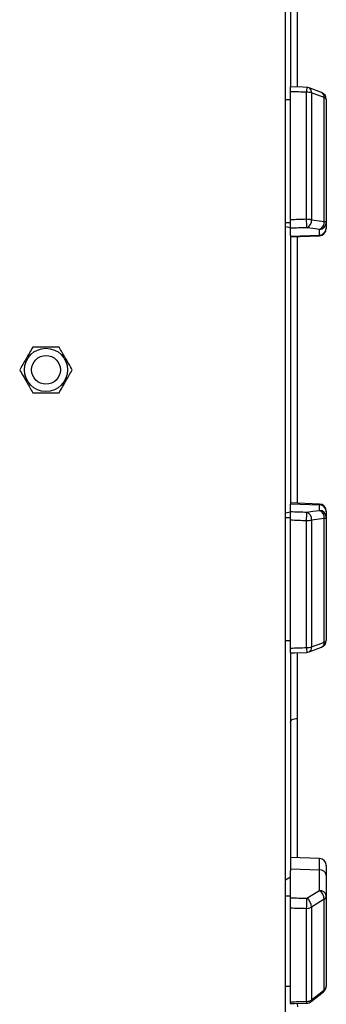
# Model space of a CAD drawing. Header units: millimetres. Extents: x 1346 to 5878, y 1699 to 4699.
# Tile 11 of 13: x 4738 to 4994, y 2570 to 3391. Entities that reach past the tile are written whole.
import ezdxf

# ---------------------------------------------------------------- set-up
doc = ezdxf.new("R2010")
doc.units = ezdxf.units.MM
doc.header["$LTSCALE"] = 2

msp = doc.modelspace()

# ---------------------------------------------------------------- linework, layer by layer
at = {"color": 7, "linetype": 'Continuous', "lineweight": 25}
for p, q in [((4960.36, 2410.82), (4960.36, 3786.82)), ((4964.36, 3516.47), (4964.36, 3335.42)), ((4990.46, 3330.02), (4979.97, 3333.95)), ((4964.36, 3223.9), (4964.36, 3330.79)), ((4977.87, 3224.37), (4977.87, 3330.34)), ((4982.11, 3329.76), (4982.11, 3224.05)), ((4992.6, 3222.6), (4992.6, 3325.82)), ((4960.36, 3324.41), (4964.36, 3324.41)), ((4994.36, 3324.41), (4994.36, 3221.82)), ((4960.36, 3221.82), (4964.36, 3221.82)), ((4960.36, 3218.26), (4964.36, 3217.57)), ((4994.36, 3221.82), (4994.36, 3217.16)), ((4964.36, 3210.83), (4964.36, 3216.91)), ((4964.36, 3210.42), (4988.57, 3211.25)), ((4964.36, 3210.83), (4964.36, 2986.81)), ((4964.36, 3209.8), (4988.57, 3210.64)), ((4988.57, 3211.25), (4988.57, 3215.92)), ((4994.36, 3217.16), (4994.36, 3216.64)), ((4988.57, 2987), (4964.36, 2987.84)), ((4964.36, 2987.22), (4988.57, 2986.39)), ((4964.36, 2980.73), (4964.36, 2986.81)), ((4988.57, 2981.72), (4988.57, 2986.39)), ((4994.36, 2981), (4994.36, 2980.48)), ((4994.36, 2980.48), (4994.36, 2975.82)), ((4964.36, 2980.07), (4960.36, 2979.38)), ((4960.36, 2975.82), (4964.36, 2975.82)), ((4964.36, 2866.85), (4964.36, 2973.73)), ((4977.87, 2867.29), (4977.87, 2973.27)), ((4982.11, 2973.58), (4982.11, 2867.88)), ((4992.6, 2871.82), (4992.6, 2975.04)), ((4994.36, 2975.82), (4994.36, 2873.23)), ((4960.36, 2873.23), (4964.36, 2873.23)), ((4979.97, 2863.68), (4990.46, 2867.62)), ((4964.36, 2862.06), (4964.36, 2681.17)), ((4988.57, 2691.45), (4964.36, 2692.3)), ((4994.36, 2685.45), (4994.36, 2677.45)), ((4964.36, 2682.69), (4988.57, 2682.04)), ((4964.36, 2658.68), (4964.36, 2681.17)), ((4988.57, 2664.78), (4988.57, 2682.04)), ((4994.36, 2677.45), (4994.36, 2660.18)), ((4964.36, 2675.94), (4960.36, 2673.37)), ((4960.36, 2660.18), (4964.36, 2660.18)), ((4994.36, 2660.18), (4994.36, 2585.09)), ((4992.6, 2581.86), (4992.6, 2657.43)), ((4964.36, 2571.94), (4964.36, 2650.19)), ((4977.87, 2572.25), (4977.87, 2649.83)), ((4982.11, 2650.97), (4982.11, 2573.59)), ((4960.36, 2585.09), (4964.36, 2585.09)), ((4981.58, 2572.11), (4992.07, 2580.38))]:
    msp.add_line(p, q, dxfattribs=at)
at = {"color": 8, "linetype": 'Continuous', "lineweight": 25}
for p, q in [((4988.57, 3210.64), (4988.57, 3211.25)), ((4988.57, 2986.39), (4988.57, 2987)), ((4988.57, 2682.04), (4988.57, 2691.45)), ((4970.14, 2570.64), (4970.16, 2567.7))]:
    msp.add_line(p, q, dxfattribs=at)
at = {"color": 7, "linetype": 'Continuous', "lineweight": 25, "flags": 128}
for points in [[(4978.07, 3334.33), (4974.62, 3334.45), (4964.26, 3334.79)], [(4992.6, 3325.82), (4984.12, 3329), (4982.11, 3329.76)], [(4982.11, 3224.05), (4990.6, 3222.87), (4992.6, 3222.6)], [(4992.6, 3222.6), (4993, 3222.52), (4993.35, 3222.43), (4993.65, 3222.34), (4993.9, 3222.24), (4994.1, 3222.14), (4994.24, 3222.04), (4994.33, 3221.93), (4994.36, 3221.82)], [(4988.57, 3215.92), (4983.21, 3216.66), (4978.08, 3217.38)], [(4978.08, 2980.26), (4983.21, 2980.97), (4988.57, 2981.72)], [(4992.6, 2975.04), (4984.12, 2973.86), (4982.11, 2973.58)], [(4992.6, 2975.04), (4993, 2975.12), (4993.35, 2975.21), (4993.65, 2975.3), (4993.9, 2975.4), (4994.1, 2975.5), (4994.24, 2975.6), (4994.33, 2975.71), (4994.36, 2975.82)], [(4982.11, 2867.88), (4990.6, 2871.06), (4992.6, 2871.82)], [(4964.26, 2862.85), (4967.71, 2862.96), (4978.07, 2863.3)], [(4964.36, 2805.13), (4964.46, 2805.71), (4964.77, 2806.27), (4965.28, 2806.79), (4965.96, 2807.25), (4966.8, 2807.64), (4967.76, 2807.94), (4968.81, 2808.14), (4969.92, 2808.24)], [(4978.08, 2658.32), (4983.21, 2661.48), (4988.57, 2664.78)], [(4992.6, 2657.43), (4984.12, 2652.2), (4982.11, 2650.97)], [(4982.11, 2573.59), (4990.6, 2580.28), (4992.6, 2581.86)], [(4964.2, 2570.51), (4967.65, 2570.58), (4978.01, 2570.82)]]:
    msp.add_lwpolyline(points, dxfattribs=at)
at = {"color": 7, "linetype": 'Continuous', "lineweight": 25}
for radius in [18, 12]:
    msp.add_circle((4760.36, 3098.82), radius, dxfattribs=at)
at = {"color": 8, "linetype": 'Continuous', "lineweight": 25}
for centre, radius, start, end in [((5054.69, 3328.54), 76.84, 175.67771, 178.65636), ((4978.09, 3330.35), 4.07, 351.62251, 62.31099), ((4988.57, 3326.42), 4.07, 351.58172, 62.41011), ((5029.56, 2867.85), 51.69, 180.61891, 185.04702), ((4978.09, 2867.29), 4.07, 297.68901, 8.37749), ((4988.57, 2871.22), 4.07, 297.56217, 8.42096), ((4990.91, 2581.63), 1.71, 312.9908, 7.87819), ((4984.28, 2572.14), 6.41, 178.97264, 191.86348), ((4980.42, 2573.36), 1.71, 313.04925, 7.82122)]:
    msp.add_arc(centre, radius, start, end, dxfattribs=at)
at = {"color": 7, "linetype": 'Continuous', "lineweight": 25}
for centre, radius, start, end in [((4977.87, 3328.34), 6, 69.44696, 88.11512), ((4978.1, 3316.4), 13.94, 73.27446, 90.94535), ((4988.36, 3324.41), 6, 0, 69.44647), ((4992.35, 3323.72), 2.12, 18.96811, 83.27978), ((4575.57, 3208.83), 402.6, 1.21651, 2.21229), ((4978.12, 3199.32), 25.05, 80.83126, 90.57323), ((4975.73, 3223.36), 6.42, 291.47838, 6.2373), ((4986.21, 3221.89), 6.42, 291.48175, 6.25798), ((4988.41, 3221.87), 5.95, 271.54495, 359.57956), ((4988.41, 3217.2), 5.95, 271.54483, 359.57968), ((4988.36, 3216.64), 6, 272, 0), ((4575.57, 2988.81), 402.6, 357.78771, 358.78349), ((4975.73, 2974.28), 6.42, 353.7627, 68.52162), ((4988.36, 2981), 6, 0, 88), ((4988.41, 2980.44), 5.95, 0.42032, 88.45517), ((4986.21, 2975.74), 6.42, 353.74202, 68.51825), ((4988.41, 2975.77), 5.95, 0.42044, 88.45505), ((4978.12, 2998.32), 25.05, 269.42677, 279.16874), ((4978.1, 2881.23), 13.94, 269.05465, 286.72554), ((4988.36, 2873.23), 6, 290.55353, 0), ((4992.35, 2873.92), 2.12, 276.72022, 341.03189), ((4977.87, 2869.3), 6, 271.88488, 290.55304), ((4988.36, 2685.45), 6, 0, 88), ((4989.03, 2676.68), 5.38, 8.23369, 94.91783), ((4989.03, 2659.41), 5.38, 8.23333, 94.91819), ((4983.15, 2657.02), 9.46, 2.45464, 55.06503), ((4990.96, 2660.41), 3.41, 298.8089, 356.12247), ((4761.5, 2659.41), 216.58, 357.46406, 359.70994), ((4972.66, 2650.56), 9.46, 2.47434, 55.0623), ((4978.02, 2657.73), 7.91, 268.91267, 301.17349), ((4988.36, 2585.09), 6, 308.26457, 0), ((4990.25, 2585.23), 4.11, 304.8473, 358.00122), ((4977.98, 2579.31), 7.05, 269.11533, 305.87301), ((4977.87, 2576.82), 6, 271.298, 308.26379)]:
    msp.add_arc(centre, radius, start, end, dxfattribs=at)
for centre, major_axis, ratio, start_param, end_param in [((4822.44, 3098.82), (19644.47, -650.36), 0.012035, 1.563282, 1.56397), ((4822.44, 3098.82), (19644.47, 681.51), 0.00611, 1.562672, 1.56336), ((4822.64, 3092.91), (19644.47, 675.6), 0.006057, 1.562675, 1.563374), ((4822.64, 3104.72), (19644.47, -675.6), 0.006057, 4.719811, 4.72051), ((4822.44, 3098.82), (19644.47, -681.51), 0.00611, 4.719826, 4.720514), ((4822.44, 3098.82), (19644.47, 650.36), 0.012035, 4.719215, 4.719903), ((4822.64, 3103.41), (19644.47, -525.77), 0.022431, 4.720203, 4.720902), ((4822.44, 3098.82), (19644.47, -530.37), 0.022626, 4.720224, 4.720912), ((4822.44, 3098.82), (19644.47, 445.13), 0.026971, 4.719002, 4.71969)]:
    msp.add_ellipse(centre, major_axis=major_axis, ratio=ratio, start_param=start_param, end_param=end_param, dxfattribs=at)
at = {"color": 8, "linetype": 'Continuous', "lineweight": 25}
for points, knots in [([(4970.16, 3505.55), (4970.15, 3504.92), (4970.14, 3497.78), (4970.12, 3483.01), (4970.08, 3461.22), (4970.05, 3437.82), (4970.02, 3413.01), (4970, 3386.78), (4969.98, 3360.68), (4969.96, 3342.97), (4969.96, 3334.6)], [0, 0, 0, 0, 0.013294, 0.150739, 0.289696, 0.428654, 0.575331, 0.722121, 0.868798, 1, 1, 1, 1]), ([(4969.91, 3209.99), (4969.91, 3200.2), (4969.91, 3179.94), (4969.91, 3148.84), (4969.91, 3116.92), (4969.91, 3085.23), (4969.91, 3053.9), (4969.91, 3023.05), (4969.91, 3000.93), (4969.91, 2989.24), (4969.91, 2987.65)], [0, 0, 0, 0, 0.133445, 0.276258, 0.419188, 0.562001, 0.700662, 0.83943, 0.97809, 1, 1, 1, 1]), ([(4969.91, 2863.04), (4969.91, 2857.17), (4969.91, 2845.27), (4969.91, 2826.96), (4969.92, 2814.72), (4969.92, 2808.24)], [0, 0, 0, 0, 0.313703, 0.636556, 1, 1, 1, 1]), ([(4969.92, 2808.24), (4969.92, 2798.39), (4969.93, 2778.66), (4969.95, 2750.71), (4969.97, 2724.24), (4969.98, 2704.66), (4969.99, 2694.54), (4970, 2692.1)], [0, 0, 0, 0, 0.230893, 0.462576, 0.694523, 0.9262, 1, 1, 1, 1])]:
    msp.add_open_spline(points, degree=3, knots=knots, dxfattribs=at)
at = {"color": 7, "linetype": 'Continuous', "lineweight": 25}
for points, knots in [([(4964.36, 3330.79), (4964.36, 3331.41), (4964.36, 3332.64), (4964.36, 3333.96), (4964.36, 3334.72), (4964.36, 3334.71), (4964.36, 3334.71)], [0, 0, 0, 0, 0.274611, 0.549233, 0.823776, 1, 1, 1, 1]), ([(4964.36, 3216.91), (4964.36, 3216.98), (4964.36, 3217.08), (4964.36, 3217.37), (4964.36, 3217.55), (4964.36, 3217.97), (4964.36, 3218.22), (4964.36, 3218.76), (4964.36, 3219.07), (4964.36, 3219.71), (4964.36, 3220.06), (4964.36, 3220.78), (4964.36, 3221.16), (4964.36, 3221.93), (4964.36, 3222.32), (4964.36, 3223.12), (4964.36, 3223.51), (4964.36, 3223.9)], [0, 0, 0, 0, 0.125, 0.125, 0.25, 0.25, 0.375, 0.375, 0.5, 0.5, 0.625, 0.625, 0.75, 0.75, 0.875, 0.875, 1, 1, 1, 1]), ([(4749.39, 3117.82), (4748.44, 3116.17), (4746.51, 3112.84), (4743.66, 3107.9), (4740.93, 3103.17), (4739.26, 3100.28), (4738.42, 3098.82)], [0, 0, 0, 0, 0.264606, 0.53495, 0.765345, 1, 1, 1, 1]), ([(4771.33, 3117.82), (4770.48, 3117.82), (4767.84, 3117.82), (4763.25, 3117.82), (4756.66, 3117.82), (4752.1, 3117.82), (4749.39, 3117.82)], [0, 0, 0, 0, 0.1179234, 0.3688305, 0.6258238, 1, 1, 1, 1]), ([(4782.3, 3098.82), (4781.34, 3100.47), (4779.42, 3103.8), (4776.57, 3108.74), (4773.84, 3113.46), (4772.17, 3116.36), (4771.33, 3117.82)], [0, 0, 0, 0, 0.264604, 0.53495, 0.765342, 1, 1, 1, 1]), ([(4738.42, 3098.82), (4739.37, 3097.17), (4741.3, 3093.84), (4744.15, 3088.9), (4746.87, 3084.17), (4748.54, 3081.28), (4749.39, 3079.82)], [0, 0, 0, 0, 0.264607, 0.53495, 0.765345, 1, 1, 1, 1]), ([(4771.33, 3079.82), (4772.28, 3081.47), (4774.2, 3084.8), (4777.06, 3089.74), (4779.78, 3094.46), (4781.45, 3097.36), (4782.3, 3098.82)], [0, 0, 0, 0, 0.2646091, 0.5349498, 0.7653476, 1, 1, 1, 1]), ([(4749.39, 3079.82), (4752.1, 3079.82), (4756.62, 3079.82), (4763.2, 3079.82), (4767.8, 3079.82), (4770.48, 3079.82), (4771.33, 3079.82)], [0, 0, 0, 0, 0.374175, 0.624748, 0.882077, 1, 1, 1, 1]), ([(4964.36, 2973.73), (4964.36, 2974.13), (4964.36, 2974.52), (4964.36, 2975.3), (4964.36, 2975.7), (4964.36, 2976.47), (4964.36, 2976.85), (4964.36, 2977.57), (4964.36, 2977.92), (4964.36, 2978.57), (4964.36, 2978.86), (4964.36, 2979.42), (4964.36, 2979.66), (4964.36, 2980.09), (4964.36, 2980.27), (4964.36, 2980.55), (4964.36, 2980.66), (4964.36, 2980.73)], [0, 0, 0, 0, 0.125, 0.125, 0.25, 0.25, 0.375, 0.375, 0.5, 0.5, 0.625, 0.625, 0.75, 0.75, 0.875, 0.875, 1, 1, 1, 1]), ([(4964.36, 2862.86), (4964.36, 2862.92), (4964.36, 2863.04), (4964.36, 2864.04), (4964.36, 2865.38), (4964.36, 2866.42), (4964.36, 2866.85)], [0, 0, 0, 0, 0.264685, 0.538849, 0.813168, 1, 1, 1, 1]), ([(4964.36, 2650.19), (4964.36, 2650.49), (4964.36, 2650.82), (4964.36, 2651.5), (4964.36, 2651.87), (4964.36, 2652.62), (4964.36, 2653.01), (4964.36, 2653.79), (4964.36, 2654.19), (4964.36, 2654.97), (4964.36, 2655.36), (4964.36, 2656.12), (4964.36, 2656.49), (4964.36, 2657.19), (4964.36, 2657.52), (4964.36, 2658.14), (4964.36, 2658.42), (4964.36, 2658.68)], [0, 0, 0, 0, 0.125, 0.125, 0.25, 0.25, 0.375, 0.375, 0.5, 0.5, 0.625, 0.625, 0.75, 0.75, 0.875, 0.875, 1, 1, 1, 1]), ([(4964.36, 2570.59), (4964.36, 2570.57), (4964.36, 2570.51), (4964.36, 2571.01), (4964.36, 2571.67), (4964.36, 2571.94)], [0, 0, 0, 0, 0.196903, 0.674629, 1, 1, 1, 1])]:
    msp.add_open_spline(points, degree=3, knots=knots, dxfattribs=at)

doc.saveas('drawing.dxf')
